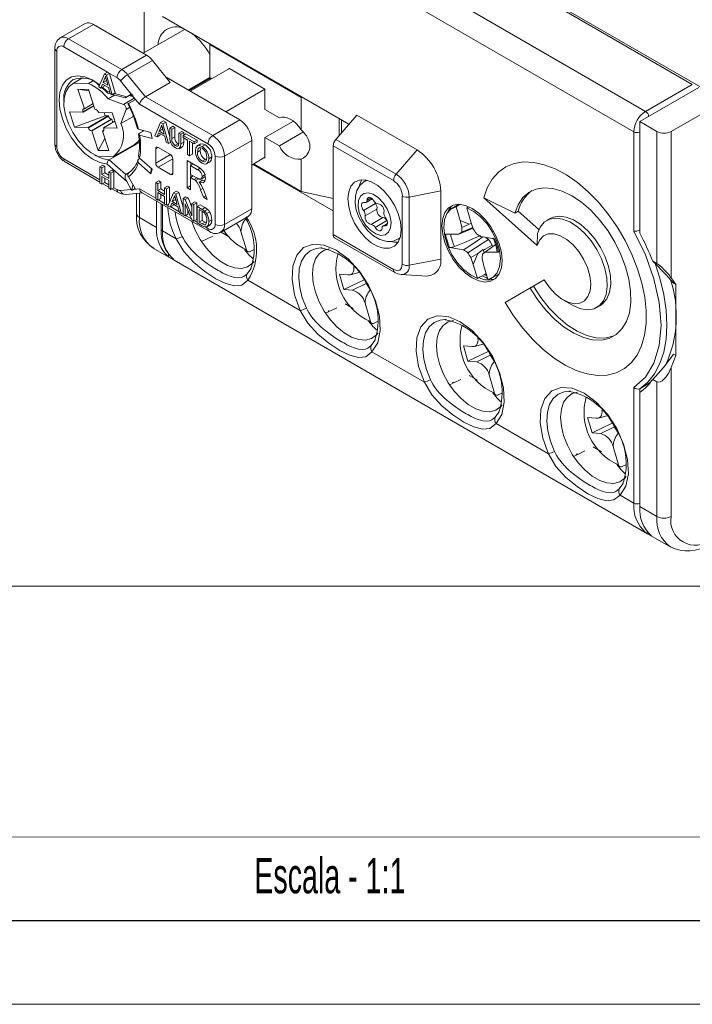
# Model space of a CAD drawing. Header units: millimetres. Extents: x 0 to 420, y 0 to 297.
# Tile 9 of 14: x 292 to 332, y 0 to 59. Entities that reach past the tile are written whole.
import ezdxf

# ---------------------------------------------------------------- set-up
doc = ezdxf.new("R2010")
doc.units = ezdxf.units.MM
doc.layers.add('FORMATO', color=7, linetype='Continuous')
doc.layers.add('LEGENDA', color=7, linetype='Continuous')
doc.styles.add('SLDTEXTSTYLE1', font='TXT', dxfattribs={"width": 0.605})

msp = doc.modelspace()

# ---------------------------------------------------------------- linework, layer by layer
at = {"color": 7, "linetype": 'Continuous', "lineweight": 15}
for p, q in [((334.318, 54.04), (302.498, 72.409)), ((332.409, 55.02), (304.195, 71.307)), ((329.616, 53.408), (301.402, 69.695)), ((328.909, 52.183), (300.695, 68.47)), ((299.599, 59.672), (299.599, 56.916)), ((300.695, 59.08), (311.856, 52.637)), ((296.059, 58.66), (294.574, 57.803)), ((296.559, 58.611), (295.074, 57.753)), ((296.559, 58.611), (299.741, 56.774)), ((302.021, 58.314), (299.546, 56.886)), ((295.074, 57.753), (298.256, 55.917)), ((294.249, 57.182), (294.249, 51.466)), ((297.395, 55.76), (294.791, 57.264)), ((303.559, 57.427), (303.524, 57.406)), ((309.004, 54.243), (303.524, 57.406)), ((303.524, 57.406), (303.524, 55.426)), ((294.367, 57.019), (294.367, 51.303)), ((298.256, 55.917), (299.741, 56.774)), ((300.094, 56.46), (298.609, 55.603)), ((300.094, 56.46), (301.155, 55.141)), ((304.708, 55.967), (302.357, 54.61)), ((306.829, 54.743), (304.673, 55.988)), ((304.673, 55.988), (304.673, 55.947)), ((295.908, 55.406), (295.309, 55.06)), ((295.377, 55.095), (295.913, 55.405)), ((297.218, 55.658), (296.882, 54.873)), ((297.218, 55.658), (297.395, 55.76)), ((297.353, 55.58), (297.218, 55.658)), ((297.353, 55.58), (297.53, 55.682)), ((297.69, 54.406), (297.353, 55.58)), ((297.53, 55.682), (297.395, 55.76)), ((297.867, 54.508), (297.53, 55.682)), ((297.973, 55.427), (297.53, 55.682)), ((298.609, 55.603), (299.67, 54.284)), ((305.327, 52.896), (300.91, 55.445)), ((303.524, 55.433), (302.228, 54.685)), ((303.647, 55.355), (303.524, 55.426)), ((296.269, 55.076), (295.377, 55.095)), ((296.269, 55.076), (296.514, 55.218)), ((296.882, 54.873), (297.009, 54.799)), ((297.009, 54.799), (297.105, 55.045)), ((297.009, 54.799), (297.185, 54.901)), ((297.105, 55.045), (297.467, 54.836)), ((297.141, 55.137), (297.224, 55.347)), ((297.141, 55.137), (297.318, 55.239)), ((297.431, 54.97), (297.141, 55.137)), ((297.185, 54.901), (297.217, 54.981)), ((297.318, 55.239), (297.341, 55.299)), ((297.365, 55.212), (297.318, 55.239)), ((297.344, 55.292), (297.431, 54.97)), ((297.467, 54.836), (297.563, 54.479)), ((298.829, 54.437), (298.185, 55.239)), ((301.155, 55.141), (299.67, 54.284)), ((332.798, 54.836), (329.262, 52.795)), ((332.409, 55.02), (329.616, 53.408)), ((295.627, 54.728), (296.264, 54.714)), ((295.627, 54.728), (296.018, 53.564)), ((296.289, 54.639), (295.627, 54.728)), ((296.264, 54.714), (296.655, 53.55)), ((297.426, 54.495), (297.632, 54.44)), ((297.832, 54.386), (297.438, 54.158)), ((297.563, 54.479), (297.69, 54.406)), ((297.69, 54.406), (297.867, 54.508)), ((297.712, 54.418), (298.452, 54.22)), ((298.859, 54.455), (298.497, 54.246)), ((298.556, 54.28), (298.829, 54.437)), ((298.963, 54.273), (298.705, 54.366)), ((298.969, 54.263), (299.059, 54.108)), ((299.311, 53.837), (298.969, 54.263)), ((299.67, 54.284), (303.7, 51.957)), ((306.829, 54.743), (304.478, 53.385)), ((306.829, 53.518), (306.829, 54.743)), ((309.004, 54.243), (309.117, 54.218)), ((309.004, 54.243), (309.004, 52.301)), ((295.943, 53.362), (296.592, 53.736)), ((296.547, 53.87), (296.018, 53.564)), ((298.355, 53.829), (297.438, 54.158)), ((298.656, 53.876), (299.059, 54.108)), ((303.418, 51.467), (299.311, 53.837)), ((331.136, 52.203), (334.247, 53.999)), ((295.943, 53.362), (295.131, 53.379)), ((295.131, 53.379), (295.438, 52.466)), ((295.438, 52.466), (297.265, 53.147)), ((295.943, 53.362), (295.936, 53.384)), ((296.002, 53.564), (296.018, 53.564)), ((296.25, 52.449), (297.452, 53.143)), ((296.258, 52.426), (297.46, 53.12)), ((296.655, 53.55), (296.671, 53.55)), ((296.86, 53.365), (296.867, 53.342)), ((297.68, 53.324), (296.867, 53.342)), ((297.202, 53.335), (297.265, 53.147)), ((297.452, 53.143), (297.265, 53.147)), ((297.452, 53.143), (297.46, 53.12)), ((297.68, 53.324), (297.986, 52.411)), ((298.206, 52.684), (298.515, 53.523)), ((298.913, 53.092), (298.206, 52.684)), ((298.913, 53.092), (298.94, 53.163)), ((307.693, 53.019), (306.829, 53.518)), ((312.327, 53.182), (311.069, 51.729)), ((312.327, 53.182), (315.933, 51.1)), ((296.25, 52.449), (295.438, 52.466)), ((296.258, 52.426), (296.25, 52.449)), ((297.649, 52.935), (296.446, 52.241)), ((296.462, 52.24), (297.664, 52.934)), ((297.849, 52.819), (297.174, 52.429)), ((297.174, 52.429), (297.182, 52.406)), ((297.986, 52.411), (297.174, 52.429)), ((297.649, 52.935), (297.664, 52.934)), ((297.664, 52.934), (297.727, 52.748)), ((300.242, 51.953), (300.579, 52.738)), ((300.588, 52.439), (300.501, 52.218)), ((300.579, 52.738), (300.756, 52.84)), ((300.579, 52.738), (300.714, 52.66)), ((300.588, 52.439), (300.673, 52.488)), ((300.714, 52.66), (300.89, 52.762)), ((300.714, 52.66), (301.051, 51.486)), ((300.756, 52.84), (300.89, 52.762)), ((300.89, 52.762), (301.141, 51.888)), ((301.141, 52.414), (301.318, 52.516)), ((301.261, 52.345), (301.438, 52.447)), ((301.318, 52.516), (301.438, 52.447)), ((301.438, 52.447), (301.438, 51.889)), ((303.7, 51.957), (305.327, 52.896)), ((308.531, 52.826), (306.829, 51.844)), ((311.266, 52.977), (311.266, 51.957)), ((311.408, 52.896), (311.408, 52.12)), ((330.288, 52.203), (329.262, 52.795)), ((329.262, 46.131), (329.262, 52.795)), ((296.462, 52.24), (296.446, 52.241)), ((296.462, 52.24), (296.853, 51.076)), ((297.1, 52.227), (297.187, 52.277)), ((297.1, 52.227), (297.491, 51.063)), ((297.115, 52.226), (297.1, 52.227)), ((299.251, 52.343), (300.005, 52.141)), ((299.324, 51.985), (300.079, 51.783)), ((299.587, 52.253), (299.328, 52.104)), ((299.496, 52.201), (299.508, 52.274)), ((300.005, 52.141), (300.079, 51.783)), ((300.369, 51.88), (300.242, 51.953)), ((300.465, 52.125), (300.369, 51.88)), ((300.369, 51.88), (300.546, 51.982)), ((300.827, 51.917), (300.465, 52.125)), ((300.501, 52.218), (300.678, 52.32)), ((300.501, 52.218), (300.791, 52.05)), ((300.577, 52.061), (300.546, 51.982)), ((300.702, 52.38), (300.678, 52.32)), ((300.678, 52.32), (300.726, 52.292)), ((300.791, 52.05), (300.709, 52.356)), ((300.924, 51.559), (300.827, 51.917)), ((301.141, 51.85), (301.141, 52.414)), ((301.141, 52.414), (301.261, 52.345)), ((301.261, 52.345), (301.261, 51.787)), ((301.261, 51.787), (301.438, 51.889)), ((301.674, 52.106), (301.851, 52.208)), ((301.674, 52.106), (301.794, 52.037)), ((301.674, 51.549), (301.674, 52.106)), ((301.794, 52.037), (301.971, 52.139)), ((301.794, 52.037), (301.794, 51.473)), ((301.851, 52.208), (301.971, 52.139)), ((301.924, 51.961), (302.101, 52.063)), ((301.924, 51.961), (302.588, 51.578)), ((301.924, 51.848), (301.924, 51.961)), ((302.196, 51.691), (301.924, 51.848)), ((301.971, 52.139), (301.971, 51.988)), ((302.101, 52.063), (302.765, 51.68)), ((306.829, 50.619), (306.829, 51.844)), ((306.829, 51.844), (307.693, 51.345)), ((309.132, 52.176), (307.693, 51.345)), ((328.909, 46.234), (328.909, 52.183)), ((330.288, 44.309), (330.288, 52.203)), ((331.136, 52.203), (331.136, 43.461)), ((296.853, 51.076), (297.251, 51.777)), ((299.272, 51.534), (297.505, 50.513)), ((297.809, 50.73), (299.011, 51.424)), ((299.141, 51.546), (299.272, 51.534)), ((300.43, 51.252), (301.172, 50.824)), ((301.051, 51.486), (300.924, 51.559)), ((301.051, 51.486), (301.227, 51.588)), ((301.46, 51.363), (301.637, 51.465)), ((301.689, 51.177), (301.91, 51.305)), ((301.794, 51.473), (301.971, 51.575)), ((301.971, 51.822), (301.971, 51.575)), ((302.196, 50.825), (302.196, 51.691)), ((302.588, 51.465), (302.316, 51.622)), ((302.316, 51.622), (302.316, 50.756)), ((302.493, 51.52), (302.493, 50.858)), ((302.588, 51.578), (302.765, 51.68)), ((302.588, 51.578), (302.588, 51.465)), ((302.588, 51.465), (302.765, 51.567)), ((302.982, 51.464), (302.761, 51.337)), ((302.765, 51.68), (302.765, 51.567)), ((303.067, 51.314), (303.244, 51.416)), ((306.034, 51.671), (304.407, 50.732)), ((306.034, 47.588), (306.034, 51.671)), ((310.913, 46.035), (310.913, 51.347)), ((310.913, 51.347), (314.519, 49.265)), ((311.069, 51.729), (314.675, 49.647)), ((296.849, 50.714), (297.741, 50.695)), ((296.853, 51.076), (297.491, 51.063)), ((300.289, 50.313), (300.289, 51.171)), ((302.316, 50.756), (302.196, 50.825)), ((302.316, 50.756), (302.493, 50.858)), ((302.784, 50.961), (302.961, 51.063)), ((302.992, 51.223), (302.961, 51.063)), ((303.469, 50.578), (303.646, 50.68)), ((303.842, 46.649), (303.842, 50.732)), ((304.407, 50.732), (304.407, 46.649)), ((306.829, 50.66), (306.034, 50.201)), ((315.933, 51.1), (314.675, 49.647)), ((294.874, 50.385), (296.954, 49.184)), ((296.954, 50.095), (297.131, 50.197)), ((296.954, 50.095), (296.954, 49.115)), ((297.074, 50.026), (296.954, 50.095)), ((297.074, 50.026), (297.251, 50.128)), ((297.251, 50.128), (297.131, 50.197)), ((297.251, 49.726), (297.251, 50.128)), ((298.556, 49.205), (297.375, 50.252)), ((297.505, 50.513), (298.497, 49.633)), ((299.251, 50.339), (300.005, 49.67)), ((299.255, 50.542), (299.345, 50.594)), ((299.324, 50.612), (300.079, 49.943)), ((301.172, 49.64), (300.43, 50.068)), ((301.314, 50.579), (301.314, 49.721)), ((302.175, 50.469), (302.789, 50.115)), ((302.175, 48.836), (302.175, 50.469)), ((302.538, 50.26), (302.375, 50.166)), ((302.375, 50.166), (302.375, 49.642)), ((302.796, 49.922), (302.375, 50.166)), ((302.387, 50.173), (302.387, 50.347)), ((303.066, 50.423), (303.243, 50.525)), ((303.243, 50.525), (303.327, 50.5)), ((303.328, 50.261), (303.549, 50.389)), ((306.104, 50.241), (310.913, 47.466)), ((306.14, 50.262), (309.004, 48.609)), ((306.794, 50.64), (306.829, 50.619)), ((309.004, 50.55), (309.004, 48.609)), ((297.074, 49.624), (297.074, 50.026)), ((297.074, 49.624), (297.251, 49.726)), ((297.487, 49.385), (297.074, 49.624)), ((297.074, 49.511), (297.487, 49.272)), ((297.074, 49.046), (297.074, 49.511)), ((297.487, 49.589), (297.251, 49.726)), ((297.487, 49.787), (297.664, 49.889)), ((297.487, 49.787), (297.487, 49.385)), ((297.607, 49.718), (297.487, 49.787)), ((297.607, 49.718), (297.784, 49.82)), ((297.607, 48.738), (297.607, 49.718)), ((297.784, 49.82), (297.664, 49.889)), ((297.784, 48.84), (297.784, 49.82)), ((298.697, 49.748), (298.497, 49.633)), ((298.656, 49.493), (299.059, 48.796)), ((300.005, 49.67), (300.013, 50.001)), ((300.005, 49.67), (300.079, 49.943)), ((302.375, 49.642), (302.754, 49.424)), ((302.538, 49.548), (302.375, 49.454)), ((302.387, 49.461), (302.387, 49.635)), ((302.974, 49.343), (303.239, 49.496)), ((303.276, 49.634), (303.064, 49.511)), ((303.21, 49.485), (303.246, 49.523)), ((296.954, 49.115), (297.074, 49.046)), ((297.074, 49.046), (297.251, 49.148)), ((297.133, 49.08), (297.487, 48.876)), ((297.251, 49.148), (297.251, 49.409)), ((297.487, 49.272), (297.487, 48.807)), ((298.556, 49.205), (298.829, 48.732)), ((298.859, 48.685), (298.917, 49.041)), ((300.293, 49.147), (300.469, 49.249)), ((300.293, 48.168), (300.293, 49.147)), ((300.293, 49.147), (300.412, 49.078)), ((300.412, 49.078), (300.589, 49.18)), ((300.412, 49.078), (300.412, 48.676)), ((300.469, 49.249), (300.589, 49.18)), ((300.589, 49.18), (300.589, 48.778)), ((300.826, 48.84), (301.002, 48.942)), ((301.002, 48.942), (301.122, 48.873)), ((302.375, 48.951), (302.175, 48.836)), ((302.579, 49.336), (302.375, 49.454)), ((302.375, 49.454), (302.375, 48.721)), ((302.889, 49.394), (302.677, 49.272)), ((303.1, 49.301), (302.888, 49.178)), ((303.24, 49.281), (303.1, 49.301)), ((312.903, 49.292), (312.812, 49.239)), ((297.487, 48.807), (297.607, 48.738)), ((297.607, 48.738), (297.784, 48.84)), ((297.666, 48.773), (298.056, 48.548)), ((297.784, 48.84), (297.973, 48.731)), ((298.185, 48.674), (298.829, 48.732)), ((298.503, 48.439), (299.504, 48.528)), ((298.969, 48.744), (299.059, 48.796)), ((298.969, 48.744), (299.311, 48.775)), ((299.141, 48.496), (299.141, 47.301)), ((299.448, 48.561), (303.5, 46.221)), ((300.412, 48.676), (300.589, 48.778)), ((300.412, 48.676), (300.826, 48.438)), ((300.826, 48.325), (300.412, 48.563)), ((300.412, 48.563), (300.412, 48.098)), ((300.589, 48.778), (300.826, 48.642)), ((300.589, 48.461), (300.589, 48.2)), ((300.826, 48.438), (300.826, 48.84)), ((300.826, 48.84), (300.945, 48.771)), ((300.826, 47.86), (300.826, 48.325)), ((300.945, 48.771), (301.122, 48.873)), ((300.945, 48.771), (300.945, 47.791)), ((301.025, 47.745), (301.362, 48.53)), ((301.122, 48.873), (301.122, 47.971)), ((301.362, 48.53), (301.539, 48.632)), ((301.362, 48.53), (301.497, 48.452)), ((301.497, 48.452), (301.674, 48.554)), ((301.497, 48.452), (301.834, 47.278)), ((301.539, 48.632), (301.674, 48.554)), ((301.674, 48.554), (301.924, 47.68)), ((301.924, 48.205), (302.101, 48.307)), ((302.101, 48.307), (302.228, 48.234)), ((302.375, 48.721), (302.175, 48.836)), ((303.15, 48.273), (302.974, 48.72)), ((303.147, 48.726), (303.379, 48.141)), ((303.294, 48.356), (303.15, 48.273)), ((309.004, 48.609), (310.913, 48.195)), ((315.051, 48.343), (315.051, 44.26)), ((317.348, 48.65), (315.461, 48.287)), ((317.348, 48.65), (317.348, 44.568)), ((300.412, 48.098), (300.293, 48.168)), ((300.342, 48.045), (300.342, 46.464)), ((300.412, 48.098), (300.589, 48.2)), ((300.622, 47.883), (300.622, 46.362)), ((300.945, 47.791), (300.826, 47.86)), ((300.945, 47.791), (301.078, 47.867)), ((301.152, 47.671), (301.025, 47.745)), ((301.249, 47.917), (301.152, 47.671)), ((301.152, 47.671), (301.329, 47.773)), ((301.61, 47.708), (301.249, 47.917)), ((301.372, 48.231), (301.285, 48.009)), ((301.285, 48.009), (301.461, 48.111)), ((301.285, 48.009), (301.574, 47.842)), ((301.36, 47.853), (301.329, 47.773)), ((301.372, 48.231), (301.456, 48.279)), ((301.485, 48.172), (301.461, 48.111)), ((301.461, 48.111), (301.509, 48.084)), ((301.574, 47.842), (301.492, 48.147)), ((301.707, 47.351), (301.61, 47.708)), ((301.924, 47.225), (301.924, 48.205)), ((301.924, 48.205), (302.051, 48.132)), ((302.451, 46.922), (302.044, 47.888)), ((302.044, 47.888), (302.044, 47.156)), ((302.051, 48.132), (302.228, 48.234)), ((302.051, 48.132), (302.458, 47.166)), ((302.228, 48.234), (302.458, 47.688)), ((302.458, 47.898), (302.634, 48)), ((302.458, 47.166), (302.458, 47.898)), ((302.458, 47.898), (302.577, 47.829)), ((302.577, 47.829), (302.754, 47.931)), ((302.577, 47.829), (302.577, 46.849)), ((302.634, 48), (302.754, 47.931)), ((302.754, 47.931), (302.754, 46.951)), ((302.773, 47.715), (302.95, 47.818)), ((302.773, 46.736), (302.773, 47.715)), ((302.773, 47.715), (303.063, 47.548)), ((302.95, 47.818), (303.24, 47.65)), ((303.379, 48.141), (303.15, 48.273)), ((313.438, 47.891), (312.731, 47.483)), ((312.878, 47.967), (313.25, 48.181)), ((315.461, 48.287), (315.461, 44.204)), ((318.455, 47.853), (318.024, 47.604)), ((323.131, 45.39), (319.92, 48.236)), ((319.92, 48.236), (321.781, 47.311)), ((301.834, 47.278), (301.707, 47.351)), ((301.834, 47.278), (301.924, 47.33)), ((302.044, 47.156), (301.924, 47.225)), ((302.044, 47.156), (302.221, 47.258)), ((302.221, 47.468), (302.221, 47.258)), ((303.065, 47.434), (302.893, 47.533)), ((302.893, 47.533), (302.893, 46.78)), ((303.063, 47.548), (303.24, 47.65)), ((303.069, 47.431), (303.069, 46.882)), ((303.213, 47.447), (303.39, 47.549)), ((303.336, 47.306), (303.513, 47.408)), ((304.2, 46.192), (305.827, 47.13)), ((304.407, 46.649), (306.034, 47.588)), ((313.534, 47.569), (312.826, 47.161)), ((317.886, 47.607), (317.866, 47.484)), ((317.953, 47.557), (317.952, 47.687)), ((318.271, 47.697), (318.516, 46.872)), ((319.15, 46.81), (318.904, 47.635)), ((321.781, 47.311), (321.993, 47.433)), ((321.993, 47.433), (323.23, 46.337)), ((299.316, 47.056), (300.342, 46.464)), ((302.577, 46.849), (302.451, 46.922)), ((302.577, 46.849), (302.754, 46.951)), ((303.077, 46.56), (302.773, 46.736)), ((302.893, 46.78), (303.069, 46.882)), ((302.893, 46.78), (303.068, 46.679)), ((303.068, 46.679), (303.244, 46.781)), ((303.069, 46.882), (303.244, 46.781)), ((303.244, 46.781), (303.329, 46.743)), ((303.33, 46.492), (303.551, 46.62)), ((303.469, 46.829), (303.646, 46.931)), ((313.885, 47.055), (313.178, 46.647)), ((314.133, 46.874), (313.426, 46.466)), ((314.16, 46.709), (313.897, 46.557)), ((314.133, 46.874), (314.139, 46.865)), ((319.057, 46.663), (318.516, 46.872)), ((319.184, 46.708), (319.057, 46.663)), ((323.909, 47.003), (323.697, 46.881)), ((300.695, 46.26), (301.52, 45.784)), ((303.031, 45.627), (303.7, 45.954)), ((304.206, 46.193), (304.692, 45.912)), ((305.718, 45.124), (305.393, 46.217)), ((314.519, 43.953), (310.913, 46.035)), ((319.282, 46.42), (318.44, 46.056)), ((319.265, 46.47), (318.603, 46.18)), ((323.147, 46.099), (323.131, 45.39)), ((310.996, 45.852), (314.602, 43.77)), ((314.812, 45.775), (314.903, 45.827)), ((320.623, 45.452), (320.008, 44.995)), ((320.433, 45.411), (320.46, 45.331)), ((300.145, 45.225), (301.501, 44.442)), ((300.181, 45.205), (300.145, 45.225)), ((301.049, 44.868), (301.049, 44.712)), ((305.611, 45.147), (305.793, 44.92)), ((306.19, 45.141), (305.903, 45.012)), ((310.171, 45.241), (310.26, 45.238)), ((319.579, 44.908), (319.157, 44.659)), ((319.299, 44.241), (319.579, 44.908)), ((319.579, 44.908), (319.882, 45.142)), ((319.882, 45.142), (319.908, 45.101)), ((319.882, 45.142), (319.941, 44.943)), ((319.908, 45.101), (319.957, 44.955)), ((301.049, 44.712), (301.367, 44.529)), ((301.367, 44.535), (301.367, 44.529)), ((301.534, 44.423), (329.727, 28.147)), ((317.348, 44.568), (315.461, 44.204)), ((319.299, 44.241), (319.544, 43.416)), ((320.178, 43.354), (319.932, 44.178)), ((330.036, 44.454), (330.288, 44.309)), ((311.808, 43.622), (311.285, 43.673)), ((311.285, 43.673), (311.556, 42.763)), ((311.953, 43.639), (312.441, 43.78)), ((314.998, 43.645), (316.515, 43.56)), ((320.115, 43.564), (319.989, 43.659)), ((320.424, 43.447), (320.855, 43.696)), ((305.81, 43.308), (308.945, 41.498)), ((312.761, 43.327), (311.556, 42.763)), ((320.241, 43.369), (320.358, 43.326)), ((323.551, 43.333), (321.201, 41.975)), ((323.552, 43.332), (322.909, 42.961)), ((331.419, 43.058), (331.136, 43.461)), ((331.419, 43.058), (331.279, 43.139)), ((331.419, 38.812), (331.419, 43.058)), ((311.556, 42.763), (312.078, 42.711)), ((321.201, 41.975), (322.696, 42.839)), ((322.696, 42.839), (322.909, 42.961)), ((311.631, 41.906), (312.116, 41.626)), ((313.143, 40.838), (312.818, 41.931)), ((324.701, 42.119), (325.196, 41.833)), ((310.456, 41.34), (310.627, 41.424)), ((310.611, 41.417), (310.658, 41.488)), ((310.627, 41.424), (310.619, 41.429)), ((310.658, 41.488), (310.704, 41.462)), ((310.697, 41.465), (310.704, 41.462)), ((310.704, 41.462), (311.125, 41.667)), ((326.696, 41.684), (326.908, 41.807)), ((313.035, 40.861), (313.218, 40.634)), ((313.615, 40.855), (313.327, 40.726)), ((317.596, 40.954), (317.685, 40.952)), ((319.377, 39.353), (319.866, 39.494)), ((313.235, 39.021), (316.369, 37.212)), ((319.232, 39.336), (318.71, 39.387)), ((318.71, 39.387), (318.98, 38.477)), ((320.186, 39.041), (318.98, 38.477)), ((331.279, 38.893), (331.419, 38.812)), ((318.98, 38.477), (319.503, 38.425)), ((331.136, 38.083), (331.419, 38.812)), ((331.136, 38.083), (331.136, 29.177)), ((317.88, 37.054), (318.051, 37.138)), ((318.036, 37.13), (318.083, 37.202)), ((318.051, 37.138), (318.044, 37.142)), ((318.083, 37.202), (318.129, 37.176)), ((318.122, 37.179), (318.129, 37.176)), ((318.129, 37.176), (318.55, 37.381)), ((319.055, 37.62), (319.541, 37.34)), ((320.567, 36.552), (320.242, 37.645)), ((329.793, 37.126), (329.262, 36.82)), ((329.905, 37.204), (329.793, 37.126)), ((329.793, 37.126), (329.793, 37.07)), ((330.036, 37.38), (330.288, 37.235)), ((330.288, 29.177), (330.288, 37.235)), ((320.46, 36.575), (320.642, 36.348)), ((321.04, 36.569), (320.752, 36.44)), ((325.02, 36.668), (325.109, 36.666)), ((328.909, 29.973), (328.909, 36.902)), ((329.262, 29.769), (329.262, 36.596)), ((326.657, 35.05), (326.134, 35.101)), ((326.134, 35.101), (326.405, 34.19)), ((327.61, 34.755), (326.405, 34.19)), ((326.802, 35.067), (327.29, 35.208)), ((320.659, 34.735), (323.794, 32.926)), ((326.405, 34.19), (326.928, 34.139)), ((325.553, 32.889), (325.974, 33.095)), ((326.48, 33.334), (326.966, 33.054)), ((327.992, 32.266), (327.667, 33.359)), ((325.305, 32.768), (325.476, 32.852)), ((325.461, 32.844), (325.508, 32.916)), ((325.476, 32.852), (325.468, 32.856)), ((325.508, 32.916), (325.553, 32.889)), ((325.547, 32.893), (325.553, 32.889)), ((327.884, 32.289), (328.067, 32.062)), ((328.464, 32.282), (328.177, 32.154)), ((328.084, 30.449), (328.909, 29.973)), ((329.262, 29.769), (330.288, 29.177)), ((329.651, 28.207), (329.651, 28.2)), ((329.651, 28.2), (329.969, 28.017)), ((329.761, 28.128), (331.116, 27.346))]:
    msp.add_line(p, q, dxfattribs=at)
at = {"color": 1, "linetype": 'Continuous', "lineweight": 15}
for p, q in [((297.224, 55.347), (297.311, 55.398)), ((303.577, 55.396), (302.286, 54.651)), ((297.11, 54.858), (297.375, 54.596)), ((297.375, 54.596), (297.544, 54.551)), ((297.815, 54.478), (298.556, 54.28)), ((299.003, 54.204), (298.355, 53.829)), ((296.585, 53.759), (295.936, 53.384)), ((298.731, 53.647), (298.515, 53.523)), ((297.115, 52.226), (297.182, 52.264)), ((299.316, 51.722), (299.316, 51.495)), ((300.43, 51.252), (300.289, 51.171)), ((300.289, 50.313), (301.173, 50.824)), ((294.791, 50.568), (296.954, 49.319)), ((301.314, 50.579), (300.43, 50.068)), ((301.172, 49.64), (301.314, 49.721)), ((302.947, 50.009), (302.796, 49.922)), ((297.251, 49.148), (297.487, 49.011)), ((302.742, 49.43), (302.579, 49.336)), ((312.818, 49.242), (312.918, 49.288)), ((299.311, 48.775), (300.293, 48.208)), ((299.316, 48.512), (299.316, 47.056)), ((303.115, 48.801), (302.974, 48.72)), ((300.448, 48.119), (300.826, 47.901)), ((300.695, 47.841), (300.695, 46.26)), ((300.981, 47.811), (301.039, 47.777)), ((313.177, 48.235), (312.94, 48.098)), ((301.187, 47.692), (301.694, 47.399)), ((301.869, 47.298), (301.924, 47.266)), ((302.079, 47.177), (302.428, 46.976)), ((302.613, 46.869), (302.773, 46.776)), ((314.151, 46.662), (313.987, 46.567)), ((303.255, 46.498), (303.418, 46.404)), ((314.908, 45.842), (314.811, 45.774)), ((305.984, 43.991), (305.762, 43.688)), ((312.078, 42.711), (312.893, 43.112)), ((320.14, 43.482), (320.075, 43.444)), ((313.408, 39.705), (313.186, 39.401)), ((319.503, 38.425), (320.318, 38.826)), ((329.262, 36.82), (329.262, 36.596)), ((320.833, 35.418), (320.611, 35.115)), ((326.928, 34.139), (327.749, 34.543)), ((328.258, 31.132), (328.035, 30.829))]:
    msp.add_line(p, q, dxfattribs=at)
at = {"color": 1, "linetype": 'Continuous', "lineweight": 15, "flags": 128}
for points in [[(297.375, 50.252), (296.945, 50.347), (296.496, 50.564), (296.05, 50.895), (295.629, 51.321), (295.252, 51.824), (294.939, 52.378), (294.703, 52.957), (294.557, 53.534), (294.508, 54.079), (294.557, 54.567), (294.703, 54.975), (294.939, 55.282), (295.252, 55.475), (295.629, 55.543), (296.05, 55.483), (296.496, 55.298), (296.938, 55.004)], [(298.824, 54.434), (298.875, 54.353), (298.911, 54.292)], [(309.306, 41.641), (309.065, 42.258), (308.911, 42.869), (308.85, 43.452), (308.885, 43.983), (309.013, 44.441), (309.23, 44.807), (309.528, 45.068), (309.894, 45.212), (310.171, 45.241)], [(330.179, 44.311), (330.467, 43.425), (330.7, 42.462), (330.841, 41.525), (330.889, 40.629), (330.841, 39.787), (330.7, 39.013), (330.467, 38.319), (330.146, 37.716), (329.743, 37.214), (329.262, 36.82)], [(316.73, 37.355), (316.49, 37.971), (316.336, 38.583), (316.275, 39.166), (316.309, 39.697), (316.438, 40.155), (316.655, 40.521), (316.952, 40.782), (317.318, 40.926), (317.596, 40.954)], [(324.155, 33.069), (323.914, 33.685), (323.76, 34.297), (323.699, 34.88), (323.734, 35.411), (323.862, 35.868), (324.08, 36.235), (324.377, 36.495), (324.743, 36.64), (325.02, 36.668)]]:
    msp.add_lwpolyline(points, dxfattribs=at)
at = {"color": 7, "linetype": 'Continuous', "lineweight": 15, "flags": 128}
for points in [[(297.224, 55.347), (297.259, 55.436), (297.286, 55.506)], [(297.286, 55.506), (297.313, 55.387), (297.344, 55.292)], [(295.377, 55.095), (295.104, 54.895), (294.911, 54.585), (294.807, 54.184), (294.799, 53.712), (294.887, 53.196), (295.066, 52.663), (295.327, 52.143), (295.654, 51.664), (296.031, 51.252), (296.436, 50.929), (296.849, 50.714)], [(297.054, 54.835), (297.265, 54.651), (297.396, 54.51)], [(298.79, 54.415), (298.819, 54.374), (298.852, 54.313)], [(298.626, 53.858), (298.625, 53.857), (298.637, 53.865), (298.656, 53.876)], [(295.936, 53.384), (295.926, 53.42), (295.922, 53.454), (295.923, 53.485), (295.93, 53.513), (295.941, 53.535), (295.958, 53.551), (295.978, 53.561), (296.002, 53.564)], [(309.004, 52.301), (308.857, 52.504), (308.694, 52.684), (308.52, 52.834), (308.342, 52.95), (308.164, 53.029), (307.993, 53.067), (307.834, 53.064), (307.693, 53.019)], [(300.646, 52.586), (300.619, 52.499), (300.588, 52.439)], [(300.709, 52.356), (300.674, 52.485), (300.646, 52.586)], [(297.182, 52.406), (297.191, 52.371), (297.195, 52.336), (297.194, 52.305), (297.188, 52.278), (297.176, 52.256), (297.16, 52.239), (297.139, 52.229), (297.115, 52.226)], [(299.251, 52.343), (299.213, 52.36), (299.196, 52.384)], [(299.267, 52.043), (299.307, 51.747), (299.311, 51.635)], [(299.328, 52.104), (299.289, 52.075), (299.27, 52.045), (299.273, 52.017), (299.297, 51.996), (299.324, 51.985)], [(299.011, 51.424), (299.215, 51.589), (299.316, 51.722)], [(299.311, 51.635), (299.326, 51.212), (299.268, 50.728)], [(301.46, 51.363), (301.535, 51.328), (301.603, 51.321), (301.649, 51.363), (301.674, 51.549)], [(301.794, 51.473), (301.779, 51.299), (301.702, 51.185), (301.593, 51.178), (301.47, 51.232)], [(301.971, 51.575), (301.956, 51.401), (301.885, 51.296)], [(302.664, 51.032), (302.692, 51.231), (302.794, 51.355), (302.921, 51.371), (303.067, 51.314)], [(303.068, 51.201), (302.93, 51.241), (302.829, 51.187), (302.784, 50.961)], [(302.963, 51.447), (302.971, 51.457), (303.097, 51.473), (303.244, 51.416)], [(303.066, 50.423), (303.2, 50.383), (303.299, 50.435), (303.339, 50.529), (303.35, 50.648)], [(303.646, 50.68), (303.615, 50.487), (303.523, 50.381)], [(303.469, 50.578), (303.438, 50.385), (303.336, 50.267), (303.21, 50.255), (303.067, 50.31)], [(319.92, 48.236), (320.135, 48.838), (320.432, 49.353), (320.805, 49.771), (321.249, 50.085), (321.755, 50.29), (322.313, 50.382), (322.915, 50.358), (323.549, 50.221), (324.204, 49.971), (324.868, 49.613), (325.528, 49.155), (326.174, 48.604), (326.793, 47.969), (327.375, 47.264), (327.908, 46.499), (328.384, 45.689), (328.794, 44.849), (329.13, 43.994), (329.386, 43.139), (329.558, 42.299), (329.642, 41.49), (329.638, 40.725), (329.544, 40.02), (329.364, 39.386), (329.1, 38.835), (328.756, 38.378), (328.34, 38.021), (327.858, 37.772), (327.319, 37.634), (326.733, 37.612), (326.11, 37.704), (325.463, 37.909), (324.801, 38.224), (324.138, 38.643), (323.485, 39.159), (322.853, 39.761), (322.255, 40.44), (321.701, 41.182), (321.201, 41.975)], [(302.754, 49.424), (302.877, 49.363), (302.99, 49.353), (303.045, 49.412), (303.064, 49.511)], [(302.677, 49.272), (302.622, 49.31), (302.579, 49.336)], [(303.263, 49.401), (303.23, 49.234), (303.129, 49.144), (302.888, 49.178)], [(302.888, 49.178), (302.952, 49.101), (302.998, 49.035)], [(302.998, 49.035), (303.088, 48.864), (303.147, 48.726)], [(314.979, 46.344), (314.933, 45.931), (314.796, 45.595), (314.579, 45.356), (314.292, 45.228), (313.952, 45.218), (313.58, 45.327), (313.196, 45.549), (312.824, 45.87), (312.484, 46.272), (312.197, 46.731), (311.979, 47.221), (311.843, 47.714), (311.797, 48.18), (311.843, 48.593), (311.979, 48.929), (312.197, 49.168), (312.484, 49.296), (312.824, 49.306), (313.196, 49.197), (313.58, 48.975), (313.952, 48.654), (314.292, 48.252), (314.579, 47.793), (314.796, 47.303), (314.933, 46.81), (314.979, 46.344)], [(312.826, 49.237), (312.759, 49.206), (312.504, 48.972), (312.334, 48.682), (312.241, 48.341), (312.226, 47.948), (312.298, 47.515), (312.453, 47.075), (312.682, 46.657), (312.973, 46.284), (313.316, 45.973), (313.707, 45.747), (314.067, 45.643), (314.132, 45.635)], [(312.627, 49.315), (312.615, 49.296), (312.487, 48.989)], [(298.056, 48.548), (298.229, 48.471), (298.503, 48.439)], [(301.429, 48.378), (301.402, 48.29), (301.372, 48.231)], [(301.492, 48.147), (301.457, 48.277), (301.429, 48.378)], [(313.767, 45.987), (313.466, 46.077), (313.157, 46.284), (312.871, 46.585), (312.635, 46.954), (312.473, 47.352), (312.401, 47.742), (312.425, 48.084), (312.543, 48.346), (312.745, 48.502), (313.009, 48.537), (313.31, 48.447), (313.618, 48.24), (313.905, 47.939), (314.14, 47.57), (314.302, 47.172), (314.375, 46.782), (314.35, 46.44), (314.232, 46.178), (314.031, 46.022), (313.767, 45.987)], [(321.781, 47.311), (321.976, 47.826), (322.257, 48.248), (322.616, 48.563), (323.044, 48.764), (323.53, 48.845), (324.06, 48.804), (324.621, 48.643), (325.196, 48.365), (325.772, 47.978), (326.333, 47.492), (326.863, 46.921), (327.349, 46.279), (327.777, 45.584), (328.136, 44.854), (328.417, 44.108), (328.611, 43.368), (328.715, 42.651), (328.724, 41.979), (328.64, 41.368), (328.463, 40.834), (328.199, 40.393), (327.855, 40.056), (327.439, 39.832), (326.964, 39.726), (326.442, 39.742), (325.886, 39.88), (325.312, 40.135), (324.735, 40.501), (324.17, 40.968), (323.633, 41.523), (323.137, 42.153), (322.696, 42.839)], [(312.788, 47.957), (312.725, 47.96), (312.673, 47.937), (312.635, 47.891), (312.617, 47.824), (312.617, 47.743), (312.638, 47.654), (312.677, 47.565), (312.731, 47.483)], [(312.94, 48.098), (312.937, 48.062), (312.928, 48.029), (312.915, 48.002), (312.897, 47.98), (312.874, 47.964), (312.848, 47.955), (312.819, 47.953), (312.788, 47.957)], [(313.35, 48.058), (313.293, 48.137), (313.227, 48.201), (313.157, 48.245), (313.09, 48.264), (313.03, 48.257), (312.983, 48.225), (312.952, 48.171), (312.94, 48.098)], [(321.027, 44.485), (320.982, 44.047), (320.849, 43.684), (320.634, 43.413), (320.348, 43.249), (320.007, 43.198), (319.625, 43.264), (319.224, 43.443), (318.823, 43.727), (318.442, 44.101), (318.1, 44.547), (317.814, 45.041), (317.6, 45.56), (317.466, 46.077), (317.421, 46.566), (317.466, 47.004), (317.6, 47.367), (317.814, 47.638), (318.1, 47.802), (318.442, 47.853), (318.823, 47.787), (319.224, 47.608), (319.625, 47.324), (320.007, 46.95), (320.348, 46.504), (320.634, 46.01), (320.849, 45.491), (320.982, 44.974), (321.027, 44.485)], [(303.063, 47.548), (303.147, 47.496), (303.213, 47.447)], [(303.205, 47.333), (303.127, 47.396), (303.065, 47.434)], [(303.213, 47.447), (303.286, 47.375), (303.336, 47.306)], [(303.24, 47.65), (303.324, 47.598), (303.39, 47.549)], [(303.39, 47.549), (303.463, 47.477), (303.513, 47.408)], [(318.271, 47.697), (317.955, 47.559), (317.717, 47.296), (317.571, 46.923), (317.528, 46.465), (317.588, 45.95), (317.749, 45.408), (318.001, 44.873), (318.328, 44.378), (318.71, 43.954), (319.124, 43.627), (319.544, 43.416)], [(320.178, 43.354), (320.494, 43.492), (320.732, 43.755), (320.877, 44.127), (320.921, 44.586), (320.86, 45.101), (320.699, 45.643), (320.447, 46.178), (320.12, 46.673), (319.738, 47.097), (319.324, 47.424), (318.904, 47.635)], [(323.909, 47.003), (324.074, 47.079), (324.445, 47.143), (324.86, 47.088), (325.298, 46.915), (325.74, 46.633), (326.169, 46.253), (326.564, 45.792), (326.909, 45.271), (327.188, 44.712), (327.389, 44.139), (327.504, 43.578), (327.527, 43.054), (327.458, 42.588), (327.299, 42.202), (327.057, 41.912), (326.908, 41.807)], [(306.18, 44.425), (306.088, 44.32), (305.792, 44.111), (305.433, 44.017), (305.028, 44.042), (304.594, 44.186), (304.15, 44.442), (303.717, 44.799), (303.311, 45.241), (302.953, 45.749), (302.656, 46.301), (302.448, 46.829)], [(303.068, 46.679), (303.187, 46.625), (303.268, 46.632)], [(303.469, 46.829), (303.443, 46.632), (303.349, 46.503), (303.222, 46.496), (303.077, 46.56)], [(303.268, 46.632), (303.338, 46.76), (303.35, 46.9)], [(303.646, 46.931), (303.62, 46.734), (303.528, 46.608)], [(313.835, 46.426), (313.838, 46.462), (313.847, 46.495), (313.861, 46.522), (313.879, 46.544), (313.901, 46.56), (313.927, 46.569), (313.956, 46.571), (313.987, 46.567)], [(313.987, 46.567), (314.05, 46.564), (314.103, 46.587), (314.14, 46.633), (314.159, 46.7), (314.158, 46.781), (314.137, 46.87), (314.098, 46.959), (314.045, 47.041)], [(318.622, 46.458), (318.535, 46.797), (318.516, 46.872)], [(319.057, 46.663), (318.829, 46.556), (318.622, 46.458)], [(319.15, 46.81), (319.193, 46.682), (319.292, 46.392)], [(323.147, 46.099), (323.306, 46.486), (323.548, 46.776), (323.861, 46.957), (324.233, 47.021), (324.647, 46.965), (325.085, 46.793), (325.528, 46.51), (325.957, 46.13), (326.352, 45.67), (326.696, 45.149), (326.976, 44.589), (327.177, 44.017), (327.292, 43.456), (327.315, 42.931), (327.245, 42.465), (327.087, 42.079), (326.845, 41.789), (326.531, 41.608), (326.159, 41.544), (325.745, 41.599), (325.307, 41.772), (325.196, 41.833)], [(313.426, 46.466), (313.483, 46.387), (313.549, 46.323), (313.618, 46.279), (313.686, 46.26), (313.746, 46.267), (313.793, 46.299), (313.823, 46.353), (313.835, 46.426)], [(317.641, 46.066), (317.763, 46.065), (318.001, 46.062), (318.239, 46.059), (318.44, 46.056)], [(318.174, 45.321), (318.374, 45.405), (318.767, 45.571), (319.362, 45.82), (319.659, 45.945), (319.736, 45.977)], [(323.551, 43.333), (323.855, 42.882), (324.206, 42.494), (324.585, 42.19), (324.971, 41.989), (325.342, 41.901), (325.676, 41.931), (325.956, 42.077), (326.164, 42.332), (326.291, 42.68), (326.327, 43.103), (326.272, 43.576), (326.129, 44.073), (325.905, 44.565), (325.613, 45.026), (325.27, 45.428), (324.895, 45.75), (324.508, 45.973), (324.133, 46.084), (323.79, 46.078), (323.498, 45.955), (323.274, 45.721), (323.131, 45.39)], [(328.909, 36.902), (329.6, 37.511), (330.113, 38.357), (330.429, 39.409), (330.535, 40.629), (330.429, 41.971), (330.113, 43.387), (329.6, 44.826), (328.909, 46.234)], [(305.81, 43.308), (305.437, 43.023), (305, 42.968), (304.485, 43.106), (303.889, 43.401), (303.235, 43.828), (302.573, 44.37), (301.973, 45.023), (301.52, 45.784)], [(305.762, 43.688), (305.563, 43.537), (305.414, 43.478), (305.235, 43.456), (305.011, 43.476), (304.743, 43.551), (304.523, 43.639), (304.315, 43.739), (304.217, 43.79), (304.12, 43.843), (304.023, 43.898), (303.823, 44.017), (303.608, 44.154), (303.379, 44.311), (303.138, 44.489), (302.972, 44.621), (302.77, 44.795), (302.55, 45.004), (302.476, 45.081), (302.467, 45.09), (302.276, 45.308), (302.125, 45.507), (302.022, 45.664), (301.946, 45.798), (301.881, 45.928)], [(308.945, 41.498), (308.603, 42.434), (308.448, 43.343), (308.491, 44.155), (308.729, 44.809), (309.144, 45.257), (309.706, 45.464), (310.371, 45.416), (311.09, 45.116), (311.809, 44.586), (312.474, 43.866), (313.035, 43.011), (313.45, 42.084), (313.688, 41.154), (313.731, 40.293), (313.576, 39.563), (313.235, 39.021)], [(314.456, 45.612), (314.588, 45.586), (314.785, 45.577)], [(319.872, 45.904), (319.53, 45.672), (318.909, 45.251), (318.718, 45.122)], [(320.216, 45.753), (319.883, 45.541), (318.967, 44.957)], [(319.73, 45.929), (319.981, 45.884), (320.212, 45.843), (320.443, 45.801), (320.572, 45.778)], [(320.433, 45.411), (320.013, 45.163), (319.908, 45.101)], [(320.03, 45.875), (320.076, 45.845), (320.216, 45.753)], [(320.216, 45.753), (320.321, 45.587), (320.433, 45.411)], [(305.718, 45.124), (305.745, 45.066), (305.786, 45.024), (305.835, 45.003), (305.887, 45.006), (305.903, 45.012)], [(313.605, 40.139), (313.513, 40.034), (313.216, 39.824), (312.857, 39.731), (312.452, 39.756), (312.018, 39.9), (311.575, 40.156), (311.141, 40.513), (310.736, 40.955), (310.377, 41.463), (310.081, 42.015), (309.859, 42.587), (309.722, 43.153), (309.675, 43.689), (309.722, 44.171), (309.859, 44.579), (310.081, 44.895), (310.377, 45.104), (310.693, 45.193)], [(318.718, 45.122), (318.468, 45.167), (318.236, 45.208), (318.005, 45.25), (317.877, 45.273)], [(320.808, 44.985), (320.686, 44.986), (320.448, 44.989), (320.21, 44.992), (320.008, 44.995)], [(320.808, 44.985), (320.754, 44.994), (320.73, 45.019), (320.731, 45.022)], [(301.367, 44.535), (301.369, 44.533), (301.402, 44.508)], [(315.051, 44.26), (315.011, 44.048), (314.895, 43.916), (314.723, 43.882), (314.519, 43.953)], [(319.299, 44.241), (319.255, 44.369), (319.157, 44.659)], [(319.827, 44.593), (319.913, 44.254), (319.932, 44.178)], [(306.006, 44.033), (306.002, 44.026), (305.984, 43.991)], [(312.15, 44.131), (312.157, 44.024), (312.146, 43.903), (312.114, 43.799), (312.061, 43.716), (311.991, 43.658), (311.905, 43.626), (311.808, 43.622)], [(314.603, 43.772), (314.777, 43.689), (314.983, 43.648)], [(319.839, 43.577), (320.15, 43.409), (320.163, 43.403)], [(320.459, 43.343), (320.457, 43.344), (320.348, 43.408)], [(322.909, 42.961), (323.349, 42.275), (323.845, 41.646), (324.382, 41.09), (324.947, 40.623), (325.524, 40.258), (326.098, 40.002), (326.654, 39.865), (327.176, 39.849), (327.651, 39.954), (327.8, 40.017)], [(313.235, 39.021), (312.862, 38.737), (312.425, 38.682), (311.91, 38.82), (311.314, 39.115), (310.66, 39.541), (309.998, 40.083), (309.397, 40.737), (308.945, 41.498)], [(313.186, 39.401), (312.987, 39.25), (312.839, 39.192), (312.66, 39.169), (312.436, 39.189), (312.168, 39.264), (311.948, 39.353), (311.739, 39.453), (311.642, 39.504), (311.544, 39.557), (311.448, 39.612), (311.248, 39.731), (311.033, 39.868), (310.804, 40.025), (310.563, 40.203), (310.397, 40.335), (310.194, 40.509), (309.975, 40.718), (309.901, 40.795), (309.892, 40.804), (309.7, 41.022), (309.55, 41.221), (309.446, 41.378), (309.37, 41.512), (309.306, 41.641)], [(313.143, 40.838), (313.17, 40.779), (313.211, 40.737), (313.26, 40.717), (313.311, 40.72), (313.327, 40.726)], [(316.369, 37.212), (316.028, 38.148), (315.873, 39.057), (315.916, 39.869), (316.154, 40.523), (316.569, 40.971), (317.13, 41.178), (317.795, 41.13), (318.514, 40.83), (319.233, 40.3), (319.898, 39.58), (320.459, 38.725), (320.875, 37.798), (321.113, 36.868), (321.156, 36.007), (321.001, 35.277), (320.659, 34.735)], [(321.029, 35.853), (320.938, 35.748), (320.641, 35.538), (320.282, 35.444), (319.877, 35.47), (319.443, 35.614), (319, 35.87), (318.566, 36.227), (318.161, 36.669), (317.802, 37.177), (317.505, 37.729), (317.283, 38.301), (317.146, 38.867), (317.1, 39.403), (317.146, 39.885), (317.283, 40.293), (317.505, 40.609), (317.802, 40.818), (318.117, 40.907)], [(313.43, 39.746), (313.427, 39.74), (313.408, 39.705)], [(319.574, 39.844), (319.581, 39.738), (319.57, 39.617), (319.538, 39.513), (319.486, 39.43), (319.416, 39.372), (319.33, 39.34), (319.232, 39.336)], [(320.659, 34.735), (320.286, 34.45), (319.849, 34.396), (319.334, 34.533), (318.738, 34.829), (318.084, 35.255), (317.422, 35.797), (316.822, 36.451), (316.369, 37.212)], [(320.611, 35.115), (320.412, 34.964), (320.264, 34.906), (320.085, 34.883), (319.861, 34.903), (319.592, 34.978), (319.373, 35.067), (319.164, 35.167), (319.066, 35.217), (318.969, 35.271), (318.872, 35.326), (318.672, 35.445), (318.457, 35.582), (318.229, 35.738), (317.987, 35.917), (317.821, 36.049), (317.619, 36.223), (317.4, 36.432), (317.325, 36.509), (317.317, 36.518), (317.125, 36.736), (316.975, 36.934), (316.871, 37.092), (316.795, 37.226), (316.73, 37.355)], [(320.567, 36.552), (320.595, 36.493), (320.635, 36.451), (320.685, 36.431), (320.736, 36.434), (320.752, 36.44)], [(323.794, 32.926), (323.452, 33.862), (323.297, 34.771), (323.34, 35.582), (323.579, 36.237), (323.994, 36.684), (324.555, 36.892), (325.22, 36.844), (325.939, 36.544), (326.658, 36.014), (327.323, 35.294), (327.884, 34.439), (328.299, 33.511), (328.537, 32.582), (328.581, 31.721), (328.425, 30.991), (328.084, 30.449)], [(328.454, 31.567), (328.362, 31.461), (328.065, 31.252), (327.707, 31.158), (327.302, 31.184), (326.868, 31.328), (326.424, 31.584), (325.99, 31.941), (325.585, 32.383), (325.227, 32.891), (324.93, 33.443), (324.708, 34.014), (324.571, 34.581), (324.525, 35.117), (324.571, 35.599), (324.708, 36.007), (324.93, 36.323), (325.227, 36.532), (325.542, 36.621)], [(320.855, 35.46), (320.851, 35.453), (320.833, 35.418)], [(326.999, 35.558), (327.006, 35.452), (326.995, 35.331), (326.963, 35.227), (326.911, 35.144), (326.84, 35.085), (326.755, 35.054), (326.657, 35.05)], [(328.035, 30.829), (327.836, 30.678), (327.688, 30.62), (327.509, 30.597), (327.285, 30.617), (327.017, 30.692), (326.797, 30.781), (326.589, 30.88), (326.491, 30.931), (326.394, 30.984), (326.297, 31.039), (326.097, 31.159), (325.882, 31.296), (325.653, 31.452), (325.412, 31.631), (325.246, 31.763), (325.044, 31.937), (324.824, 32.146), (324.75, 32.223), (324.741, 32.231), (324.55, 32.45), (324.399, 32.648), (324.296, 32.806), (324.219, 32.939), (324.155, 33.069)], [(328.084, 30.449), (327.711, 30.164), (327.274, 30.11), (326.759, 30.247), (326.163, 30.542), (325.509, 30.969), (324.847, 31.511), (324.246, 32.164), (323.794, 32.926)], [(327.992, 32.266), (328.019, 32.207), (328.06, 32.165), (328.109, 32.145), (328.16, 32.148), (328.177, 32.154)], [(328.28, 31.174), (328.276, 31.167), (328.258, 31.132)]]:
    msp.add_lwpolyline(points, dxfattribs=at)
at = {"color": 7, "linetype": 'Continuous', "lineweight": 15}
for centre, radius, start, end in [((296.266, 58.202), 0.503, 54.38236, 114.30707), ((301.491, 57.408), 1.052, 63.19059, 180.34883), ((294.909, 57.225), 0.661, 119.84817, 183.75966), ((295.405, 57.236), 0.615, 122.60479, 177.39525), ((300.097, 54.979), 3.884, 28.10289, 52.43802), ((294.625, 57.06), 0.262, 50.79669, 189.21391), ((299.068, 55.659), 1.302, 37.97872, 58.8941), ((295.889, 54.007), 1.401, 41.77048, 112.60565), ((298.587, 55.399), 0.615, 122.60479, 177.39525), ((297.569, 54.758), 0.781, 37.97871, 58.89409), ((299.374, 54.283), 1.526, 120.10418, 141.22974), ((297.583, 54.802), 1.302, 37.97872, 58.8941), ((295.096, 52.379), 2.941, 37.23088, 66.50975), ((297.46, 54.575), 0.0868, 166.36865, 246.97548), ((298.241, 53.575), 0.279, 349.23194, 65.80115), ((293.123, 50.875), 6.257, 13.81955, 28.61015), ((293.023, 50.808), 6.414, 13.84423, 28.56713), ((296.613, 53.303), 0.254, 14.12817, 76.93643), ((297.706, 53.182), 0.254, 194.12763, 256.93709), ((330.444, 52.113), 1.537, 122.60528, 177.39489), ((329.409, 53.084), 0.384, 2.60507, 57.39474), ((296.504, 52.488), 0.254, 194.12763, 256.93709), ((296.753, 51.975), 1.617, 307.65366, 25.98895), ((304.499, 51.601), 1.537, 2.60547, 57.39453), ((295.636, 51.299), 3.751, 349.45293, 10.54707), ((301.788, 51.797), 0.649, 175.31443, 240.63651), ((301.865, 51.831), 0.431, 172.22052, 238.0829), ((304.032, 51.439), 0.615, 122.60483, 177.39525), ((302.872, 50.662), 1.537, 2.60547, 57.39453), ((329.086, 52.524), 0.384, 242.60907, 297.39069), ((330.712, 53.022), 0.922, 242.60984, 297.38985), ((295.546, 51.494), 1.297, 181.23224, 238.7686), ((295.288, 51.345), 0.922, 182.6055, 237.39455), ((300.375, 51.185), 0.0873, 50.797, 189.21398), ((301.688, 51.729), 0.431, 172.22052, 238.0829), ((302.604, 50.583), 0.866, 359.66428, 57.61356), ((302.78, 50.685), 0.866, 359.66428, 57.61356), ((302.921, 50.69), 0.922, 2.60545, 57.39455), ((308.885, 51.832), 1.287, 202.20124, 275.29962), ((311.531, 51.317), 0.619, 138.27265, 177.24995), ((299.397, 50.715), 0.126, 168.45207, 234.8015), ((301.007, 50.565), 0.307, 2.60528, 57.39464), ((303.533, 51.043), 0.869, 180.74052, 237.54498), ((303.405, 50.944), 0.621, 178.41675, 236.97229), ((303.581, 51.046), 0.621, 178.41675, 236.97229), ((302.719, 50.675), 0.631, 357.58495, 56.42882), ((304.125, 51.278), 0.615, 242.60883, 297.39109), ((314.277, 48.51), 3.074, 2.60548, 57.39453), ((297.669, 50.269), 0.295, 123.99784, 183.32264), ((297.684, 50.808), 1.635, 306.47109, 343.32756), ((297.769, 50.993), 1.553, 306.69786, 343.10087), ((299.319, 50.439), 0.121, 121.76581, 235.61699), ((300.596, 50.327), 0.307, 182.60535, 237.39465), ((302.45, 49.375), 0.814, 1.80295, 65.3736), ((298.803, 49.6), 0.182, 125.48791, 216.12344), ((301.228, 49.707), 0.0873, 230.79601, 9.21474), ((302.587, 49.494), 0.477, 2.12099, 63.95775), ((315.138, 49.235), 0.619, 138.27265, 177.24995), ((313.756, 48.21), 1.707, 2.60547, 57.39452), ((301.718, 48.399), 1.297, 14.29909, 42.26066), ((313.896, 48.29), 1.157, 2.60722, 57.39278), ((298.17, 49.042), 0.368, 237.6509, 272.35745), ((315.335, 48.893), 0.619, 242.75362, 281.72608), ((324.045, 46.971), 2.103, 126.14459, 167.32533), ((313.891, 48.246), 0.576, 198.08, 218.06492), ((313.639, 48.194), 0.319, 205.21185, 262.61529), ((313.123, 47.622), 0.414, 352.62558, 40.50369), ((313.502, 47.435), 0.453, 350.89281, 77.82752), ((318.7, 46.999), 1.016, 129.07205, 158.97661), ((301.296, 47.079), 2.167, 174.10295, 239.57459), ((302.749, 46.94), 0.602, 356.2217, 40.74814), ((302.598, 46.844), 0.871, 359.04033, 32.06077), ((302.775, 46.946), 0.871, 359.04033, 32.06077), ((305.558, 47.528), 0.48, 304.05741, 7.25485), ((312.416, 47.214), 0.414, 352.62558, 40.50369), ((313.273, 47.089), 0.453, 170.89283, 257.82751), ((313.98, 47.497), 0.453, 170.89283, 257.82751), ((314.36, 47.31), 0.414, 172.62558, 220.50369), ((303.583, 46.607), 0.262, 230.79666, 9.2141), ((304.125, 47.195), 0.615, 242.60883, 297.39109), ((304.102, 45.826), 1.349, 16.87609, 41.44372), ((306.644, 46.187), 1.251, 140.34604, 178.59194), ((302.678, 45.174), 3.506, 340.48858, 31.09744), ((313.137, 46.33), 0.319, 25.21151, 82.61551), ((313.844, 46.738), 0.319, 25.21151, 82.61551), ((302.436, 46.291), 2.101, 175.26093, 228.69316), ((302.792, 46.193), 2.177, 175.54473, 228.47073), ((302.789, 46.087), 2.101, 175.26093, 228.69316), ((303.866, 46.72), 0.618, 233.77658, 302.05062), ((311.112, 46.015), 0.2, 174.24325, 234.44566), ((320.966, 46.624), 3.371, 189.51363, 203.6156), ((323.902, 39.042), 8.89, 126.58413, 127.90711), ((340.336, 44.903), 21.77, 175.90366, 176.63566), ((281.284, 22.039), 45.141, 32.20121, 32.64924), ((304.668, 23.416), 27.087, 56.21611, 56.84848), ((328.946, 46.88), 0.647, 266.68231, 299.26251), ((316.357, 39.157), 14.669, 21.16987, 28.38867), ((300.882, 47.914), 2.224, 286.66373, 296.69044), ((314.28, 46.551), 0.928, 260.8188, 304.34699), ((317.709, 44.558), 3.056, 8.44359, 24.77972), ((317.483, 44.427), 3.371, 9.51368, 23.6156), ((307.507, 46.321), 2.213, 219.25913, 231.58802), ((309.478, 41.538), 3.762, 24.55523, 79.08896), ((317.941, 45.821), 0.551, 263.29966, 295.01755), ((333.79, 67.649), 27.104, 236.21625, 236.84822), ((357.185, 69.025), 45.165, 212.20133, 212.64912), ((298.077, 46.15), 21.806, 355.90433, 356.63513), ((314.548, 52.007), 8.888, 306.58389, 307.90716), ((315.335, 44.811), 0.619, 242.75362, 281.72608), ((316.497, 44.422), 0.862, 271.17062, 9.71999), ((306.102, 43.538), 0.372, 156.29159, 218.23858), ((309.857, 40.915), 3.747, 341.36362, 35.70492), ((320.208, 44.546), 1.224, 241.98438, 288.71162), ((324.483, 41.158), 6.969, 335.59137, 18.19426), ((311.784, 41.692), 1.061, 13.03094, 73.899), ((314.068, 41.901), 1.251, 140.3455, 178.59233), ((308.307, 43.628), 2.223, 286.66343, 296.69056), ((316.903, 37.252), 3.762, 24.55523, 79.08896), ((314.931, 42.035), 2.213, 219.2592, 231.58795), ((313.527, 39.252), 0.372, 156.2915, 218.23866), ((319.209, 37.406), 1.061, 13.03097, 73.89898), ((321.493, 37.614), 1.251, 140.34559, 178.59229), ((317.282, 36.628), 3.747, 341.36362, 35.70492), ((315.732, 39.342), 2.223, 286.66346, 296.69053), ((327.456, 39.156), 3.133, 305.21125, 325.45415), ((324.327, 32.965), 3.762, 24.55525, 79.08895), ((329.143, 37.108), 0.312, 221.50452, 292.55023), ((322.356, 37.748), 2.213, 219.25916, 231.58796), ((320.952, 34.966), 0.372, 156.29147, 218.23869), ((324.707, 32.342), 3.747, 341.36368, 35.70488), ((326.633, 33.12), 1.061, 13.03091, 73.89901), ((328.918, 33.328), 1.251, 140.34575, 178.59202), ((323.156, 35.056), 2.224, 286.66355, 296.69044), ((329.777, 33.459), 2.209, 219.25013, 231.3904), ((328.376, 30.679), 0.372, 156.29152, 218.23846), ((331.003, 29.799), 2.101, 175.26093, 228.69316), ((329.086, 30.314), 0.384, 242.60907, 297.39069), ((331.357, 29.595), 2.101, 175.26093, 228.69316), ((330.712, 29.996), 0.922, 242.60984, 297.38985), ((332.602, 28.939), 1.485, 170.78605, 309.20336), ((329.666, 28.283), 0.0794, 231.27292, 313.34036), ((332.132, 29.406), 2.287, 243.14589, 304.17497)]:
    msp.add_arc(centre, radius, start, end, dxfattribs=at)
at = {"color": 1, "linetype": 'Continuous', "lineweight": 15}
for centre, radius, start, end in [((294.78, 57.344), 0.504, 54.41049, 113.98396), ((294.442, 57.197), 0.194, 184.37643, 246.92586), ((296.249, 54.157), 1.465, 127.81535, 186.36462), ((294.45, 51.486), 0.201, 185.69251, 245.62964), ((297.682, 52.449), 1.944, 237.16188, 264.77569), ((294.984, 50.545), 0.195, 173.30601, 235.37945), ((298.173, 48.711), 0.201, 174.37435, 234.30208), ((298.494, 48.759), 0.32, 195.38546, 271.73513), ((299.441, 47.331), 0.302, 185.69364, 245.62621), ((305.185, 47.756), 4.161, 181.45334, 208.28617), ((306.283, 48.016), 4.872, 187.20076, 205.37989), ((301.303, 46.852), 1.997, 174.12826, 234.55931), ((303.918, 46.595), 0.492, 304.68682, 6.32982), ((302.92, 45.12), 3.411, 327.90956, 35.41146), ((300.747, 46.375), 0.126, 185.68958, 245.62967), ((303.618, 46.385), 0.201, 174.37435, 234.30208), ((307.081, 48.091), 3.265, 213.59569, 245.32741), ((320.899, 46.567), 2.996, 189.67417, 204.58319), ((314.515, 43.986), 3.434, 164.29181, 246.44881), ((314.989, 44.124), 0.479, 271.17057, 9.72005), ((314.719, 43.933), 0.201, 174.2596, 234.25934), ((321.94, 39.7), 3.434, 164.2918, 246.44882), ((329.364, 35.413), 3.434, 164.29182, 246.4488), ((332.298, 28.981), 2.02, 174.44127, 233.59577)]:
    msp.add_arc(centre, radius, start, end, dxfattribs=at)
at = {"color": 7, "linetype": 'Continuous', "lineweight": 15}
for centre, major_axis, ratio, start_param, end_param in [((298.697, 54.361), (0.245, 0.141), 0.000066, 2.186238, 3.757034), ((299.112, 54.601), (0.351, 0.202), 0.000067, 2.375159, 2.50964), ((298.305, 55.604), (-1.017, 1.894), 0.031983, 2.205361, 2.339841), ((299.594, 54.001), (0.264, 0.308), 0.410799, 0.862075, 2.432871), ((308.078, 51.626), (1.355, -0.68), 0.716118, 5.755544, 7.500692), ((298.697, 49.286), (-0.2, 0.346), 0.408237, 6.283162, 7.853959), ((299.112, 48.895), (-0.207, 0.359), 0.788654, 1.570698, 1.705179), ((298.305, 48.823), (1.014, 0.321), 0.315819, 5.187833, 5.322314), ((299.594, 48.938), (0.088, 0.4), 0.697911, 2.138832, 2.924312), ((329.043, 51.194), (50.157, 27.918), 0.038775, 1.760216, 1.765626), ((329.043, 51.194), (47.02, 28.23), 0.040268, 1.761465, 1.763897), ((303.7, 47.791), (2.329, 3.265), 0.631605, 3.139658, 3.202403), ((303.7, 47.791), (2.27, 3.303), 0.623133, 3.127932, 3.190678), ((326.47, 45.018), (6.982, -5.985), 0.218443, 1.012199, 1.229929), ((330.712, 43.705), (-0.586, 0.641), 0.201946, 4.144312, 5.715109), ((329.043, 51.194), (50.157, 27.918), 0.038775, 4.500316, 4.511044), ((326.47, 45.018), (2.143, 9.704), 0.697888, 3.973988, 4.191718), ((330.712, 38.328), (0.39, 1.109), 0.410741, 3.064875, 4.635672), ((331.56, 31.708), (1.768, 3.595), 0.527572, 3.04365, 3.106395), ((331.56, 31.708), (1.725, 3.619), 0.517286, 3.03803, 3.100775)]:
    msp.add_ellipse(centre, major_axis=major_axis, ratio=ratio, start_param=start_param, end_param=end_param, dxfattribs=at)
at = {"layer": 'FORMATO', "lineweight": 0}
for p, q in [((235, 25.012), (415, 25.012)), ((263.916, 10), (389, 10.017)), ((0, 0), (420, 0))]:
    msp.add_line(p, q, dxfattribs=at)
at = {"layer": 'FORMATO'}
msp.add_line((415, 5), (19.916, 5), dxfattribs=at)

# ---------------------------------------------------------------- texts
at = {"layer": 'LEGENDA', "insert": (310.713, 8.755), "char_height": 2.11667, "attachment_point": 2, "style": 'SLDTEXTSTYLE1'}
msp.add_mtext('Escala - 1:1', dxfattribs=at)

doc.saveas('drawing.dxf')
